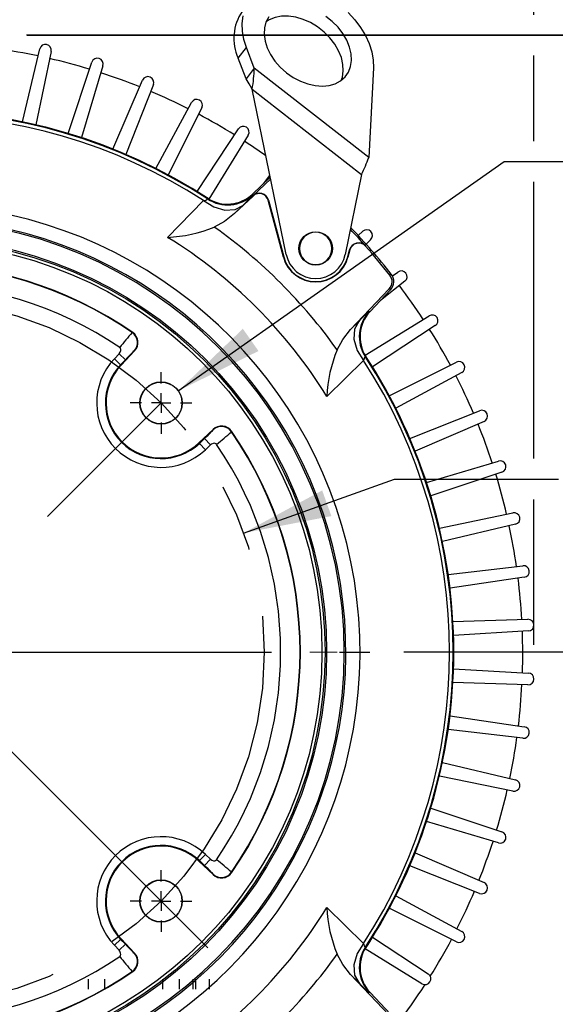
# Model space of a CAD drawing. Header units: inches. Extents: x 0 to 77, y 0 to 59.5.
# Tile 11 of 16: x 61.8 to 67.3, y 17.2 to 27.4. Entities that reach past the tile are written whole.
import ezdxf

# ---------------------------------------------------------------- set-up
doc = ezdxf.new("R2010")
doc.units = ezdxf.units.IN
doc.header["$LTSCALE"] = 7
doc.header["$MEASUREMENT"] = 0
doc.linetypes.add('CENTERX2', pattern=[0.8, 0.5, -0.1, 0.1, -0.1])
doc.linetypes.add('HIDDEN', pattern=[0.075, 0.05, -0.025])
doc.layers.add('CENTER', color=40, linetype='CENTERX2')
doc.layers.add('HIDDEN', color=102, linetype='HIDDEN')
doc.layers.add('DIMENSIONS', color=140, linetype='Continuous', lineweight=25)
doc.styles.add('SLDTEXTSTYLE0', font='TXT', dxfattribs={"width": 0.7})
doc.dimstyles.new('SLDDIMSTYLE0', dxfattribs={"dimtxt": 0.518519, "dimasz": 0.91, "dimexe": 0, "dimexo": 0.0625, "dimgap": 0.12963, "dimtad": 0, "dimtih": 1, "dimtoh": 1, "dimrnd": 1e-09, "dimzin": 12, "dimdsep": 46, "dimtxsty": 'SLDTEXTSTYLE0', "dimsah": 1, "dimcen": 0, "dimadec": 0, "dimazin": 3, "dimtfac": 1, "dimtofl": 0, "dimtmove": 0, "dimatfit": 3, "dimfxl": 0, "dimfrac": 2, "dimtolj": 1, "dimtzin": 12, "dimarcsym": 0})
doc.dimstyles.new('SLDDIMSTYLE1', dxfattribs={"dimtxt": 0.518519, "dimasz": 0.91, "dimexe": 0, "dimexo": 0.0625, "dimgap": 0.12963, "dimtad": 0, "dimtih": 1, "dimtoh": 1, "dimrnd": 1e-09, "dimdsep": 46, "dimtxsty": 'SLDTEXTSTYLE0', "dimsah": 1, "dimcen": 0.09, "dimadec": 0, "dimazin": 2, "dimtfac": 1, "dimtmove": 0, "dimatfit": 0, "dimfxl": 0, "dimfrac": 2, "dimtolj": 1, "dimtzin": 12, "dimarcsym": 0})
doc.dimstyles.new('SLDDIMSTYLE2', dxfattribs={"dimtxt": 0.518519, "dimasz": 0.91, "dimexe": 0, "dimexo": 0.0625, "dimgap": 0.12963, "dimtad": 0, "dimtih": 1, "dimtoh": 1, "dimrnd": 1e-09, "dimzin": 12, "dimdsep": 46, "dimtxsty": 'SLDTEXTSTYLE0', "dimsah": 1, "dimcen": 0.09, "dimadec": 0, "dimazin": 3, "dimtfac": 1, "dimtofl": 0, "dimtmove": 0, "dimatfit": 3, "dimfxl": 0, "dimfrac": 2, "dimtolj": 1, "dimtzin": 12, "dimarcsym": 0})
doc.dimstyles.new('SLDDIMSTYLE3', dxfattribs={"dimtxt": 0.518519, "dimasz": 0.91, "dimexe": 0, "dimexo": 0.0625, "dimgap": 0.12963, "dimtad": 0, "dimtih": 1, "dimtoh": 1, "dimdec": 4, "dimlfac": 7, "dimzin": 12, "dimdsep": 46, "dimtxsty": 'SLDTEXTSTYLE0', "dimsah": 1, "dimcen": 0.09, "dimadec": 0, "dimazin": 3, "dimtfac": 1, "dimtdec": 0, "dimtofl": 0, "dimtmove": 0, "dimatfit": 3, "dimfxl": 0, "dimfrac": 2, "dimtolj": 1, "dimtzin": 12, "dimarcsym": 0})
doc.dimstyles.new('SLDDIMSTYLE4', dxfattribs={"dimtxt": 0.518519, "dimasz": 0.91, "dimexe": 0, "dimexo": 0.0625, "dimgap": 0.12963, "dimtad": 0, "dimtih": 1, "dimtoh": 1, "dimrnd": 1e-09, "dimzin": 4, "dimdsep": 46, "dimtxsty": 'SLDTEXTSTYLE0', "dimsah": 1, "dimcen": 0.09, "dimadec": 0, "dimazin": 1, "dimtfac": 1, "dimtofl": 0, "dimtmove": 0, "dimatfit": 3, "dimfxl": 0, "dimfrac": 2, "dimtolj": 1, "dimtzin": 12, "dimarcsym": 0})
doc.dimstyles.new('SLDDIMSTYLE6', dxfattribs={"dimtxt": 0.518519, "dimasz": 0.91, "dimexe": 0, "dimexo": 0.0625, "dimgap": 0.12963, "dimtad": 0, "dimtih": 1, "dimtoh": 1, "dimrnd": 1e-09, "dimzin": 12, "dimdsep": 46, "dimtxsty": 'SLDTEXTSTYLE0', "dimsah": 1, "dimcen": 0, "dimadec": 0, "dimazin": 3, "dimtfac": 1, "dimtofl": 0, "dimtmove": 0, "dimatfit": 3, "dimfxl": 0, "dimfrac": 2, "dimtolj": 1, "dimtzin": 12, "dimarcsym": 0})
doc.dimstyles.new('SLDDIMSTYLE7', dxfattribs={"dimtxt": 0.518519, "dimasz": 0.91, "dimexe": 0, "dimexo": 0.0625, "dimgap": 0.12963, "dimtad": 0, "dimtih": 1, "dimtoh": 1, "dimrnd": 1e-09, "dimzin": 12, "dimdsep": 46, "dimtxsty": 'SLDTEXTSTYLE0', "dimsah": 1, "dimcen": 0, "dimadec": 0, "dimazin": 3, "dimtfac": 1, "dimtofl": 0, "dimtmove": 0, "dimatfit": 3, "dimfxl": 0, "dimfrac": 2, "dimtolj": 1, "dimtzin": 12, "dimarcsym": 0})

# ---------------------------------------------------------------- blocks, each defined once
blk = doc.blocks.new('_D')
at = {"layer": 'DIMENSIONS'}
for p, q in [((68.165, 23.379), (67.991, 23.379)), ((67.991, 23.379), (67.991, 22.555)), ((70.138, 23.379), (70.312, 23.379)), ((70.312, 23.379), (70.312, 22.555)), ((64.14, 22.07), (65.692, 22.626)), ((65.692, 22.626), (67.379, 22.626)), ((67.991, 22.555), (68.165, 22.555)), ((70.312, 22.555), (70.138, 22.555))]:
    blk.add_line(p, q, dxfattribs=at)
blk.add_solid([(64.14, 22.07), (65.044, 22.245), (64.949, 22.509)], dxfattribs=at)
at = {"layer": 'DIMENSIONS', "char_height": 0.5185, "attachment_point": 1, "style": 'SLDTEXTSTYLE0'}
for s, insert in [('%%c', (67.989, 24.164)), ('7.25', (68.773, 24.164)), ('184.2', (68.165, 23.223)), ('B.C.', (68.435, 22.283))]:
    blk.add_mtext(s, dxfattribs=dict(at, insert=insert))
blk = doc.blocks.new('_D_1')
at = {"layer": 'DIMENSIONS'}
for p, q in [((69.022, 29.441), (68.848, 29.441)), ((68.848, 29.441), (68.848, 28.616)), ((70.563, 29.441), (70.737, 29.441)), ((70.737, 29.441), (70.737, 28.616)), ((71.497, 29.442), (72.175, 29.442)), ((72.175, 29.442), (72.175, 27.704)), ((68.848, 28.616), (69.022, 28.616)), ((70.737, 28.616), (70.563, 28.616)), ((64.995, 27.704), (73.05, 27.704)), ((61.914, 27.196), (73.05, 27.196)), ((72.175, 27.196), (72.175, 25.446))]:
    blk.add_line(p, q, dxfattribs=at)
for points in [[(72.175, 27.704), (72.315, 28.614), (72.035, 28.614)], [(72.175, 27.196), (72.035, 26.286), (72.315, 26.286)]]:
    blk.add_solid(points, dxfattribs=at)
at = {"layer": 'DIMENSIONS', "char_height": 0.5185, "attachment_point": 1, "style": 'SLDTEXTSTYLE0'}
for s, insert in [('0.51', (69.022, 30.225)), ('12.9', (69.022, 29.284))]:
    blk.add_mtext(s, dxfattribs=dict(at, insert=insert))
blk = doc.blocks.new('_D_2')
at = {"layer": 'DIMENSIONS'}
for p, q in [((61.906, 27.197), (73.05, 27.197)), ((72.175, 27.197), (72.175, 21.849)), ((71.189, 20.906), (71.015, 20.906)), ((71.015, 20.906), (71.015, 20.082)), ((73.162, 20.906), (73.336, 20.906)), ((73.336, 20.906), (73.336, 20.082)), ((71.015, 20.082), (71.189, 20.082)), ((73.336, 20.082), (73.162, 20.082)), ((72.175, 14.618), (72.175, 19.966)), ((66.767, 14.618), (73.05, 14.618))]:
    blk.add_line(p, q, dxfattribs=at)
for points in [[(72.175, 27.197), (72.035, 26.287), (72.315, 26.287)], [(72.175, 14.618), (72.315, 15.528), (72.035, 15.528)]]:
    blk.add_solid(points, dxfattribs=at)
at = {"layer": 'DIMENSIONS', "char_height": 0.5185, "attachment_point": 1, "style": 'SLDTEXTSTYLE0'}
for s, insert in [('12.58', (71.189, 21.691)), ('319.5', (71.189, 20.75))]:
    blk.add_mtext(s, dxfattribs=dict(at, insert=insert))
blk = doc.blocks.new('_D_3')
at = {"layer": 'DIMENSIONS'}
for p, q in [((60.728, 25.906), (60.728, 28.813)), ((57.434, 24.139), (55.094, 26.48))]:
    blk.add_line(p, q, dxfattribs=at)
for start, end in [(90, 107.2126), (117.9985, 135)]:
    blk.add_arc((60.728, 20.846), 7.093, start, end, dxfattribs=at)
for points in [[(60.728, 27.938), (59.811, 28.02), (59.829, 27.74)], [(55.713, 25.861), (56.489, 26.357), (56.304, 26.567)]]:
    blk.add_solid(points, dxfattribs=at)
at = {"layer": 'DIMENSIONS', "insert": (57.399, 27.654), "char_height": 0.5185, "attachment_point": 1, "style": 'SLDTEXTSTYLE0'}
blk.add_mtext('45°', dxfattribs=at)
blk = doc.blocks.new('_D_7')
at = {"layer": 'DIMENSIONS'}
for p, q in [((47.831, 29.073), (47.656, 29.073)), ((47.656, 29.073), (47.656, 28.248)), ((49.803, 29.073), (49.977, 29.073)), ((49.977, 29.073), (49.977, 28.248)), ((52.501, 29.073), (50.195, 29.073)), ((56.786, 24.788), (52.501, 29.073)), ((47.656, 28.248), (47.831, 28.248)), ((49.977, 28.248), (49.803, 28.248))]:
    blk.add_line(p, q, dxfattribs=at)
blk.add_solid([(56.786, 24.788), (56.242, 25.53), (56.044, 25.332)], dxfattribs=at)
at = {"layer": 'DIMENSIONS', "char_height": 0.5185, "attachment_point": 1, "style": 'SLDTEXTSTYLE0'}
for s, insert in [('%%c', (47.439, 29.858)), ('11.15', (48.222, 29.858)), ('283.2', (47.831, 28.917))]:
    blk.add_mtext(s, dxfattribs=dict(at, insert=insert))
blk = doc.blocks.new('_D_8')
at = {"layer": 'DIMENSIONS'}
for p, q in [((60.728, 25.906), (60.728, 32.423)), ((67.128, 27.914), (67.128, 32.423)), ((60.728, 31.548), (62.239, 31.548)), ((62.942, 31.547), (62.767, 31.547)), ((62.767, 31.547), (62.767, 30.723)), ((64.914, 31.547), (65.088, 31.547)), ((65.088, 31.547), (65.088, 30.723)), ((67.128, 31.548), (65.617, 31.548)), ((62.767, 30.723), (62.942, 30.723)), ((65.088, 30.723), (64.914, 30.723)), ((67.128, 27.406), (67.128, 27.494)), ((67.128, 26.105), (67.128, 26.986)), ((67.128, 22.836), (67.128, 25.685)), ((67.128, 20.919), (67.128, 22.416))]:
    blk.add_line(p, q, dxfattribs=at)
for points in [[(60.728, 31.548), (61.638, 31.408), (61.638, 31.688)], [(67.128, 31.548), (66.218, 31.688), (66.218, 31.408)]]:
    blk.add_solid(points, dxfattribs=at)
at = {"layer": 'DIMENSIONS', "char_height": 0.5185, "attachment_point": 1, "style": 'SLDTEXTSTYLE0'}
for s, insert in [('6.40', (63.157, 32.332)), ('162.5', (62.942, 31.391))]:
    blk.add_mtext(s, dxfattribs=dict(at, insert=insert))
blk = doc.blocks.new('_D_9')
at = {"layer": 'DIMENSIONS'}
for p, q in [((63.469, 23.534), (66.823, 25.895)), ((66.823, 25.895), (67.683, 25.895))]:
    blk.add_line(p, q, dxfattribs=at)
blk.add_solid([(63.469, 23.534), (64.294, 23.944), (64.133, 24.173)], dxfattribs=at)
at = {"layer": 'DIMENSIONS', "char_height": 0.5185, "attachment_point": 1, "style": 'SLDTEXTSTYLE0'}
for s, insert in [('4X', (69.235, 26.977)), ('%%c', (68.12, 26.15)), ('1/2-13', (68.904, 26.153)), ('x 0.81', (68.593, 25.326))]:
    blk.add_mtext(s, dxfattribs=dict(at, insert=insert))
blk = doc.blocks.new('_D_14')
at = {"layer": 'DIMENSIONS'}
for p, q in [((65.789, 20.846), (69.82, 20.846)), ((68.945, 20.846), (68.945, 18.673)), ((67.959, 17.731), (67.785, 17.731)), ((67.785, 17.731), (67.785, 16.906)), ((69.932, 17.731), (70.106, 17.731)), ((70.106, 17.731), (70.106, 16.906)), ((67.785, 16.906), (67.959, 16.906)), ((70.106, 16.906), (69.932, 16.906)), ((68.945, 14.618), (68.945, 16.79)), ((66.767, 14.618), (69.82, 14.618))]:
    blk.add_line(p, q, dxfattribs=at)
for points in [[(68.945, 20.846), (68.805, 19.936), (69.085, 19.936)], [(68.945, 14.618), (69.085, 15.528), (68.805, 15.528)]]:
    blk.add_solid(points, dxfattribs=at)
at = {"layer": 'DIMENSIONS', "char_height": 0.5185, "attachment_point": 1, "style": 'SLDTEXTSTYLE0'}
for s, insert in [('6.23', (68.175, 18.515)), ('158.2', (67.959, 17.574))]:
    blk.add_mtext(s, dxfattribs=dict(at, insert=insert))
blk = doc.blocks.new('_D_16')
at = {"layer": 'DIMENSIONS'}
for p, q in [((55.04, 31.758), (55.04, 34.465)), ((67.128, 27.914), (67.128, 34.465)), ((55.04, 33.59), (59.395, 33.59)), ((60.097, 33.589), (59.923, 33.589)), ((59.923, 33.589), (59.923, 32.765)), ((62.07, 33.589), (62.244, 33.589)), ((62.244, 33.589), (62.244, 32.765)), ((67.128, 33.59), (62.772, 33.59)), ((59.923, 32.765), (60.097, 32.765)), ((62.244, 32.765), (62.07, 32.765)), ((55.04, 29.82), (55.04, 31.338)), ((55.04, 26.744), (55.04, 29.4)), ((67.128, 27.406), (67.128, 27.494)), ((67.128, 26.105), (67.128, 26.986)), ((55.04, 24.126), (55.04, 26.324)), ((67.128, 22.836), (67.128, 25.685)), ((67.128, 20.919), (67.128, 22.416))]:
    blk.add_line(p, q, dxfattribs=at)
for points in [[(55.04, 33.59), (55.95, 33.45), (55.95, 33.73)], [(67.128, 33.59), (66.218, 33.73), (66.218, 33.45)]]:
    blk.add_solid(points, dxfattribs=at)
at = {"layer": 'DIMENSIONS', "char_height": 0.5185, "attachment_point": 1, "style": 'SLDTEXTSTYLE0'}
for s, insert in [('12.09', (60.097, 34.374)), ('307.0', (60.097, 33.433))]:
    blk.add_mtext(s, dxfattribs=dict(at, insert=insert))
blk = doc.blocks.new('SW_CENTERMARKSYMBOL_0')
at = {"layer": 'CENTER', "color": 0}
for p, q in [((0, 0.2), (0, 4.711)), ((-0.2, 0), (-4.711, 0)), ((0, 0), (-0.1, 0)), ((0, 0), (0, 0.1)), ((0, 0), (0, -0.1)), ((0, 0), (0.1, 0)), ((0.2, 0), (4.711, 0)), ((0, -0.2), (0, -4.711))]:
    blk.add_line(p, q, dxfattribs=at)
blk = doc.blocks.new('SW_CENTERMARKSYMBOL_2')
at = {"layer": 'CENTER', "color": 0}
for p, q in [((0, 0.2), (0, 0.318)), ((-0.2, 0), (-0.318, 0)), ((0, 0), (-0.1, 0)), ((0, 0), (0, 0.1)), ((0, 0), (0, -0.1)), ((0, 0), (0.1, 0)), ((0.2, 0), (0.318, 0)), ((0, -0.2), (0, -0.318))]:
    blk.add_line(p, q, dxfattribs=at)
blk = doc.blocks.new('SW_CENTERMARKSYMBOL_3')
at = {"layer": 'CENTER', "color": 0}
for p, q in [((0, 0.2), (0, 0.318)), ((-0.2, 0), (-0.318, 0)), ((0, 0), (-0.1, 0)), ((0, 0), (0, 0.1)), ((0, 0), (0, -0.1)), ((0, 0), (0.1, 0)), ((0.2, 0), (0.318, 0)), ((0, -0.2), (0, -0.318))]:
    blk.add_line(p, q, dxfattribs=at)

msp = doc.modelspace()

# ---------------------------------------------------------------- linework, layer by layer
for p, q in [((64.084831, 26.958867), (64.169418, 27.067132)), ((64.250626, 26.855048), (64.169418, 27.067132)), ((61.86459, 26.303347), (62.043141, 27.054654)), ((62.160283, 27.028684), (62.004589, 26.27231)), ((62.335931, 26.183527), (62.579283, 26.916414)), ((62.693716, 26.880333), (62.472692, 26.140406)), ((64.166039, 26.746783), (64.084831, 26.958867)), ((65.4757, 26.858334), (65.428605, 25.93471)), ((64.250626, 26.855048), (64.166039, 26.746783)), ((65.428605, 25.93471), (64.250626, 26.855048)), ((62.795035, 26.023083), (63.101337, 26.731971)), ((63.21219, 26.686055), (62.927518, 25.968207)), ((64.229372, 26.64077), (65.354965, 25.76136)), ((64.578671, 24.937664), (64.229372, 26.64077)), ((63.238409, 25.823236), (63.605329, 26.502731)), ((63.711758, 26.447327), (63.365605, 25.757022)), ((63.662678, 25.585507), (64.087423, 26.230437)), ((64.188619, 26.165968), (63.783619, 25.508459)), ((64.344711, 25.665499), (64.411971, 25.750457)), ((65.354965, 25.76136), (65.186029, 24.937664)), ((64.232286, 25.558812), (64.415599, 25.732769)), ((64.235682, 25.54171), (64.419088, 25.715756)), ((64.232286, 25.558812), (64.232988, 25.551098)), ((64.237935, 25.539336), (64.235682, 25.54171)), ((63.359159, 25.114015), (63.72962, 25.491745)), ((63.77013, 25.509046), (63.769681, 25.516594)), ((64.237935, 25.539336), (64.047999, 25.359094)), ((64.131555, 25.442551), (64.047999, 25.359094)), ((64.393437, 25.49548), (64.396599, 25.496327)), ((64.550072, 24.910914), (64.393437, 25.49548)), ((64.396599, 25.496327), (64.553233, 24.911761)), ((65.317888, 25.134175), (65.366631, 25.177499)), ((65.447692, 25.089036), (65.400286, 25.044255)), ((65.211467, 24.911761), (65.231204, 24.985422)), ((65.234366, 24.984574), (65.214629, 24.910914)), ((65.231204, 24.985422), (65.234366, 24.984574)), ((65.397644, 25.025119), (65.395205, 25.022936)), ((64.553233, 24.911761), (64.550072, 24.910914)), ((65.211467, 24.911761), (65.214629, 24.910914)), ((65.659941, 24.73596), (65.645796, 24.724802)), ((65.672509, 24.716581), (65.726521, 24.75674)), ((65.799564, 24.661549), (65.547902, 24.462308)), ((65.241496, 24.165597), (65.639402, 24.584902)), ((65.652471, 24.572501), (65.441214, 24.349883)), ((65.652471, 24.572501), (65.639402, 24.584902)), ((65.433501, 24.350585), (65.441214, 24.349883)), ((65.241496, 24.165597), (65.324954, 24.249153)), ((65.390862, 23.901216), (66.048371, 24.306216)), ((63.000191, 24.13399), (62.994528, 24.13349)), ((66.112839, 24.205021), (65.46791, 23.780275)), ((62.880733, 23.798628), (63.019798, 23.945172)), ((63.019798, 23.945172), (63.014248, 23.944594)), ((62.810872, 23.864923), (62.859558, 23.916228)), ((62.810872, 23.864923), (62.875789, 23.803319)), ((62.85953, 23.916255), (62.859556, 23.91623)), ((62.859558, 23.916228), (62.924475, 23.854624)), ((62.924475, 23.854624), (62.875789, 23.803319)), ((65.374148, 23.847217), (64.996418, 23.476756)), ((65.398997, 23.887278), (65.391448, 23.887727)), ((65.639425, 23.483202), (66.32973, 23.829355)), ((62.880733, 23.798628), (62.875789, 23.803319)), ((66.385133, 23.722926), (65.705639, 23.356007)), ((65.85061, 23.045116), (66.568457, 23.329787)), ((66.614374, 23.218934), (65.905486, 22.912633)), ((63.827574, 23.137395), (63.68103, 22.99833)), ((63.826997, 23.131845), (63.827574, 23.137395)), ((64.015893, 23.112125), (64.016393, 23.117788)), ((63.685722, 22.993386), (63.737026, 23.042072)), ((63.737026, 23.042072), (63.79863, 22.977155)), ((63.68103, 22.99833), (63.685722, 22.993386)), ((63.747326, 22.928469), (63.685722, 22.993386)), ((63.79863, 22.977155), (63.747326, 22.928469)), ((63.798633, 22.977153), (63.798657, 22.977127)), ((66.022809, 22.59029), (66.762736, 22.811314)), ((66.798816, 22.696881), (66.06593, 22.453528)), ((66.154712, 22.122187), (66.911087, 22.27788)), ((66.937057, 22.160738), (66.18575, 21.982187)), ((66.245316, 21.644368), (67.012382, 21.733548)), ((67.028043, 21.614588), (66.264033, 21.502197)), ((66.29393, 21.160472), (67.06585, 21.182458)), ((67.071084, 21.062586), (66.300185, 21.01721)), ((66.300185, 20.67418), (67.071084, 20.628805)), ((67.06585, 20.508933), (66.29393, 20.530918)), ((66.264033, 20.189193), (67.028043, 20.076802)), ((67.012382, 19.957843), (66.245316, 20.047022)), ((66.18575, 19.709203), (66.937057, 19.530652)), ((66.911087, 19.41351), (66.154712, 19.569204)), ((66.06593, 19.237862), (66.798816, 18.994509)), ((66.762736, 18.880076), (66.022809, 19.1011)), ((63.747326, 18.762921), (63.685722, 18.698004)), ((63.747326, 18.762921), (63.79863, 18.714235)), ((65.905486, 18.778757), (66.614374, 18.472456)), ((63.68103, 18.69306), (63.685722, 18.698004)), ((63.68103, 18.69306), (63.827574, 18.553995)), ((63.737026, 18.649318), (63.685722, 18.698004)), ((63.79863, 18.714235), (63.737026, 18.649318)), ((63.798657, 18.714263), (63.798633, 18.714237)), ((63.827574, 18.553995), (63.826997, 18.559545)), ((64.016393, 18.573602), (64.015893, 18.579265)), ((66.568457, 18.361603), (65.85061, 18.646275)), ((65.705639, 18.335384), (66.385133, 17.968464)), ((64.996418, 18.214634), (65.374148, 17.844173)), ((66.32973, 17.862035), (65.639425, 18.208188)), ((62.810872, 17.826467), (62.875789, 17.888071)), ((62.880733, 17.892762), (62.875789, 17.888071)), ((62.875789, 17.888071), (62.924475, 17.836766)), ((63.019798, 17.746218), (62.880733, 17.892762)), ((65.467785, 17.910914), (66.040386, 17.532526)), ((62.859558, 17.775162), (62.810872, 17.826467)), ((62.859556, 17.77516), (62.85953, 17.775135)), ((62.924475, 17.836766), (62.859558, 17.775162)), ((63.014248, 17.746796), (63.019798, 17.746218)), ((65.975919, 17.431333), (65.390991, 17.790371)), ((65.391448, 17.803663), (65.398997, 17.804112)), ((62.994528, 17.5579), (63.000191, 17.5574)), ((65.324954, 17.442237), (65.241496, 17.525793)), ((65.241496, 17.525793), (65.639402, 17.106488)), ((65.441214, 17.341507), (65.433501, 17.340805)), ((65.441214, 17.341507), (65.652471, 17.118889))]:
    msp.add_line(p, q)
at = {"color": 179, "linetype": 'Continuous', "lineweight": 18}
msp.add_line((65.102757, 20.845695), (64.821574, 20.845695), dxfattribs=at)
at = {"flags": 128}
for points in [[(64.169418, 27.067132), (64.142876, 27.151947), (64.12856, 27.235538), (64.126737, 27.316351), (64.13744, 27.392886)], [(64.399211, 27.383114), (64.370744, 27.329828), (64.354659, 27.269527), (64.351419, 27.203947), (64.361117, 27.134974), (64.383473, 27.064592), (64.417845, 26.994827), (64.463244, 26.927685), (64.518364, 26.865097), (64.581619, 26.808865), (64.65119, 26.760606), (64.725074, 26.721709), (64.801147, 26.693292)], [(65.14535, 26.729915), (65.156591, 26.763309), (65.166289, 26.826477), (65.163048, 26.893997), (65.146963, 26.963926), (65.118497, 27.034253), (65.078467, 27.102954), (65.028026, 27.168053), (64.968624, 27.227678), (64.901971, 27.280112), (64.829984, 27.323848), (64.754735, 27.357627), (64.678387, 27.380478), (64.603137, 27.391743), (64.53115, 27.391098), (64.464497, 27.378561), (64.405096, 27.354494), (64.372357, 27.333844)], [(64.801147, 26.693292), (64.87722, 26.676172), (64.951104, 26.670843), (65.020675, 26.677458), (65.08393, 26.695826), (65.13905, 26.725419), (65.184449, 26.765385), (65.218821, 26.814575), (65.241177, 26.871575), (65.250875, 26.934743), (65.247635, 27.002263), (65.23155, 27.072192), (65.203083, 27.142519), (65.163053, 27.21122), (65.112612, 27.276319), (65.05321, 27.335943), (64.986558, 27.388378)], [(65.215042, 27.42756), (65.283733, 27.35358), (65.34346, 27.27463), (65.393115, 27.192176), (65.431775, 27.107751), (65.458721, 27.022922), (65.473454, 26.939265), (65.4757, 26.858334)], [(64.229372, 26.64077), (64.199202, 26.694597), (64.166039, 26.746783)], [(63.72962, 25.491745), (63.833009, 25.426882), (63.947659, 25.393183), (64.052966, 25.399961), (64.131556, 25.442551)], [(64.047999, 25.359094), (63.945713, 25.277601), (63.83923, 25.219753)], [(65.324953, 24.249153), (65.282364, 24.170564), (65.275586, 24.065256), (65.309285, 23.950607), (65.374148, 23.847217)], [(65.102156, 23.956828), (65.160003, 24.06331), (65.241496, 24.165597)], [(62.85953, 23.916255), (62.871316, 23.932823), (62.87679, 23.949263), (62.876865, 23.961534), (62.873828, 23.970796), (62.867681, 23.978434), (62.865676, 23.979954)], [(63.014248, 23.944594), (63.00602, 23.937695), (62.997314, 23.92918)], [(63.811583, 23.114911), (63.820098, 23.123617), (63.826997, 23.131845)], [(63.862356, 22.983273), (63.857198, 22.988818), (63.849591, 22.993017), (63.840782, 22.99482), (63.826793, 22.993367), (63.808778, 22.985163), (63.798657, 22.977127)], [(63.798657, 18.714263), (63.815226, 18.702477), (63.831666, 18.697003), (63.843936, 18.696928), (63.853199, 18.699965), (63.860837, 18.706111), (63.862356, 18.708117)], [(63.826997, 18.559545), (63.820098, 18.567773), (63.811583, 18.576479)], [(65.374148, 17.844173), (65.309285, 17.740783), (65.275586, 17.626134), (65.282364, 17.520827), (65.324953, 17.442237)], [(62.865676, 17.711436), (62.871221, 17.716595), (62.87542, 17.724202), (62.877222, 17.733011), (62.875769, 17.747), (62.867566, 17.765015), (62.85953, 17.775135)], [(62.997314, 17.76221), (63.00602, 17.753695), (63.014248, 17.746796)], [(65.241496, 17.525793), (65.160003, 17.62808), (65.102156, 17.734562)]]:
    msp.add_lwpolyline(points, dxfattribs=at)
for centre, radius in [((64.88235, 24.999947), 0.172), ((60.728098, 20.845695), 4.266), ((60.728098, 20.845695), 4.25), ((60.728098, 20.845695), 4.219), ((63.29136, 23.408957), 0.217758), ((63.29136, 23.408957), 0.215386), ((63.29136, 18.282433), 0.217758), ((63.29136, 18.282433), 0.215386)]:
    msp.add_circle(centre, radius)
for centre, radius, start, end in [((64.532436, 27.162981), 0.491948, 145.8006205, 204.5136874), ((62.101515, 27.040781), 0.06, 348.3685639, 166.6314361), ((60.728098, 20.83188), 6.284284, 78.0847447, 81.9589378), ((60.728098, 20.83188), 6.284284, 73.0953177, 76.9697901), ((62.636226, 26.897506), 0.06, 343.3685639, 161.6314361), ((60.728098, 20.83188), 6.284284, 68.1055886, 71.9804491), ((63.156415, 26.708173), 0.06, 338.3685639, 156.6314361), ((62.78708, 26.892018), 1.464012, 350.1182079, 358.5530021), ((60.728098, 20.83188), 6.284284, 63.1154792, 66.9908335), ((63.658124, 26.474222), 0.06, 333.3685639, 151.6314361), ((60.728098, 20.845695), 5.574727, 56.7348335, 123.0986359), ((60.728098, 20.845695), 5.567836, 56.8824851, 123.1175147), ((60.728098, 20.845695), 5.531267, 57.1360249, 122.8639749), ((60.728098, 20.83188), 6.284284, 58.1249142, 62.0008645), ((64.137532, 26.197435), 0.06, 328.3685639, 146.6314361), ((60.728098, 20.83188), 6.284284, 54.5779551, 57.0104656), ((63.272314, 26.7484), 2.304709, 334.642125, 339.3256814), ((63.97423, 25.83086), 0.374971, 236.9407527, 313.4879913), ((63.974911, 25.823382), 0.375157, 236.9168515, 313.465557), ((63.53096, 26.10545), 0.894511, 312.1770242, 321.7038429), ((64.30264, 25.471151), 0.097273, 15, 133.5), ((64.30264, 25.471151), 0.094, 15, 133.5), ((63.712799, 25.587207), 0.096933, 279.9931799, 306.2594502), ((60.728098, 20.845695), 4.610794, 218.4979885, 84.5144953), ((60.728098, 20.845695), 4.464519, 218.7936992, 84.2192001), ((60.728098, 20.845695), 4.447922, 0, 90), ((63.288947, 26.575468), 1.463138, 272.7505037, 292.0921813), ((60.728098, 20.845695), 5.367637, 35.4230695, 54.5769305), ((64.88235, 24.999947), 0.166679, 0, 180), ((60.728098, 20.845695), 6.266757, 41.8297681, 43.9609989), ((60.728098, 20.845695), 6.2815, 38.2665699, 44.0531915), ((65.406491, 25.132653), 0.06, 313.3685639, 131.6314361), ((60.728098, 20.845695), 5.014084, 31.6503476, 58.3496525), ((65.325163, 24.960245), 0.097273, 41.8297681, 165), ((65.325163, 24.960245), 0.094, 41.8297681, 165), ((64.88235, 24.999947), 0.31, 191.590368, 348.409632), ((64.88235, 24.999947), 0.166679, 180, 0), ((60.728098, 20.845695), 6.263484, 38.2665699, 41.8297681), ((60.728098, 20.845695), 3.99691, 55.3569309, 124.6430691), ((60.728098, 20.845695), 3.993282, 55.4196929, 124.5803071), ((64.88235, 24.999947), 0.344, 195, 345), ((64.88235, 24.999947), 0.340727, 195, 345), ((65.561799, 24.658545), 0.125, 316.5, 38.2665699), ((65.762321, 24.708591), 0.06, 308.3685639, 126.6314361), ((60.728098, 20.845695), 3.793782, 55.7058319, 124.2941498), ((65.561799, 24.658545), 0.106984, 316.5, 38.2665699), ((60.728098, 20.83188), 6.284284, 33.162893, 37.0431706), ((65.987853, 23.648557), 0.894511, 128.296157, 137.8229758), ((65.705785, 24.092508), 0.375157, 136.5344453, 213.0831514), ((65.713263, 24.091827), 0.374971, 136.5120087, 213.0592473), ((66.079838, 24.25513), 0.06, 303.3685639, 121.6314361), ((65.862797, 21.595541), 3.829903, 138.4964227, 141.4954138), ((62.923448, 24.030592), 0.125062, 316.5558706, 55.3638224), ((62.929183, 24.031189), 0.12494, 316.4907617, 55.3661693), ((60.728098, 20.83188), 6.284284, 28.1682442, 32.0496107), ((64.725409, 22.168042), 2.467371, 134.4574063, 136.8779888), ((66.459557, 23.406173), 1.464841, 157.9191658, 177.2381485), ((63.29136, 23.408957), 0.6624, 136.5, 313.5), ((65.469606, 23.830398), 0.096929, 143.7399852, 170.0073949), ((60.728098, 20.845695), 5.531267, 327.1360249, 32.8639749), ((60.728098, 20.845695), 5.574727, 0, 33.265148), ((60.728098, 20.845695), 5.567836, 326.8824851, 33.1175147), ((66.356625, 23.775721), 0.06, 298.3685639, 116.6314361), ((63.29136, 23.408957), 0.572905, 136.5, 313.5), ((63.29136, 23.408957), 0.56609, 136.5, 313.5), ((60.728098, 20.83188), 6.284284, 23.1727382, 27.0552499), ((66.590575, 23.274013), 0.06, 293.3685639, 111.6314361), ((62.050444, 24.843006), 2.467371, 313.1220113, 315.5425953), ((63.912995, 23.041045), 0.125062, 34.6361777, 133.4441294), ((63.913592, 23.046781), 0.12494, 34.6338307, 133.5092383), ((61.475752, 25.98297), 3.833283, 308.506253, 311.5025996), ((60.728098, 20.845695), 3.993282, 325.4196929, 34.5803071), ((60.728098, 20.845695), 3.99691, 325.3569309, 34.6430691), ((60.728098, 20.83188), 6.284284, 18.1763407, 22.0600455), ((60.728098, 20.845695), 3.793782, 325.7058326, 34.2941498), ((66.779909, 22.753824), 0.06, 288.3685639, 106.6314361), ((60.728098, 20.83188), 6.284284, 13.1790245, 17.0639608), ((66.923184, 22.219113), 0.06, 283.3685639, 101.6314361), ((60.728098, 20.83188), 6.284284, 8.180769, 12.0669662), ((67.019311, 21.673949), 0.06, 278.3685639, 96.6314361), ((60.728098, 20.83188), 6.284284, 3.1815609, 7.0690386), ((67.067558, 21.122482), 0.06, 273.3685639, 91.6314361), ((60.728098, 20.83188), 6.284284, 358.1813943, 2.0701624), ((60.728098, 20.845695), 4.447922, 270, 0), ((60.728098, 20.845695), 5.574727, 326.6115818, 0.000002), ((67.067558, 20.568908), 0.06, 268.3685639, 86.6314361), ((60.728098, 20.83188), 6.284284, 353.1802703, 357.0703291), ((67.019311, 20.017441), 0.06, 263.3685639, 81.6314361), ((60.728098, 20.83188), 6.284284, 348.1781977, 352.0695372), ((66.923184, 19.472277), 0.06, 258.3685639, 76.6314361), ((60.728098, 20.83188), 6.284284, 343.175192, 347.0677929), ((66.779909, 18.937566), 0.06, 253.3685639, 71.6314361), ((63.29136, 18.282433), 0.6624, 46.5, 223.5), ((63.29136, 18.282433), 0.572905, 46.5, 223.5), ((60.728098, 20.83188), 6.284284, 338.1712763, 342.0651094), ((63.29136, 18.282433), 0.56609, 46.5, 223.5), ((62.050445, 16.848384), 2.467371, 44.4574063, 46.8779888), ((61.47796, 15.711016), 3.829876, 48.4963996, 51.4954112), ((63.912995, 18.650345), 0.125062, 226.5558706, 325.3638224), ((63.913592, 18.644609), 0.12494, 226.4907617, 325.3661693), ((66.590575, 18.417377), 0.06, 248.3685639, 66.6314361), ((60.728098, 20.83188), 6.284284, 333.1664802, 337.0615072), ((60.728098, 20.845695), 5.014084, 301.6503476, 328.3496525), ((66.45787, 18.284845), 1.463138, 182.7505037, 202.0921813), ((66.356625, 17.915669), 0.06, 243.3685639, 61.6314361), ((65.46961, 17.860994), 0.096933, 189.9931799, 216.2594503), ((60.728098, 20.83188), 6.284284, 328.0695752, 332.0570137), ((64.725409, 19.523348), 2.467371, 223.1220112, 225.5425953), ((62.923448, 17.660798), 0.125062, 304.6361777, 43.4441294), ((62.929183, 17.660201), 0.12494, 304.6338307, 43.5092384), ((65.705785, 17.598882), 0.375157, 146.9168515, 223.465557), ((65.713263, 17.599563), 0.374971, 146.9407527, 223.4879913), ((60.728098, 20.845695), 3.793782, 235.7058319, 304.2941498), ((65.865372, 20.098041), 3.833283, 218.506253, 221.5025996), ((60.728098, 20.845695), 5.367637, 305.4230695, 324.5769305), ((60.728098, 20.845695), 3.99691, 235.3569309, 304.6430691), ((60.728098, 20.845695), 3.993282, 235.4196929, 304.5803071), ((65.987853, 18.042833), 0.894511, 222.1770242, 231.7038429), ((66.007306, 17.482468), 0.06, 238.4576893, 56.5423107), ((60.728098, 20.83188), 6.284284, 317.993247, 327.1439812)]:
    msp.add_arc(centre, radius, start, end)
at = {"layer": 'CENTER'}
for p, q in [((57.681975, 23.891818), (63.774221, 17.799572)), ((58.164836, 18.282433), (63.29136, 23.408957))]:
    msp.add_line(p, q, dxfattribs=at)
msp.add_circle((60.728098, 20.845695), 3.625, dxfattribs=at)
at = {"layer": 'HIDDEN'}
for p, q in [((62.540598, 17.479695), (62.540598, 17.375695)), ((62.712598, 17.375695), (62.712598, 17.479695)), ((63.306098, 17.479695), (63.306098, 17.375695)), ((63.478098, 17.479695), (63.478098, 17.375695)), ((63.618598, 17.479695), (63.618598, 17.375695)), ((63.650098, 17.375695), (63.650098, 17.479695)), ((63.790598, 17.375695), (63.790598, 17.479695))]:
    msp.add_line(p, q, dxfattribs=at)

# ---------------------------------------------------------------- block references
at = {"layer": 'CENTER'}
for name, p in [('SW_CENTERMARKSYMBOL_0', (60.728098, 20.845695)), ('SW_CENTERMARKSYMBOL_3', (63.29136, 23.408957)), ('SW_CENTERMARKSYMBOL_2', (63.29136, 18.282433))]:
    msp.add_blockref(name, p, dxfattribs=at)

# ---------------------------------------------------------------- dimensions: what is measured, and where the dimension line sits
at = {"layer": 'DIMENSIONS'}
for base, p1, p2, dimstyle, picture, middle in [((55.03957, 33.590494), (67.127558, 20.568908), (55.03957, 23.775721), 'SLDDIMSTYLE2', '_D_16', (61.083564, 33.590494)), ((67.127558, 31.548329), (60.728098, 25.556489), (67.127558, 20.568908), 'SLDDIMSTYLE4', '_D_8', (63.927828, 31.548329))]:
    dim = msp.add_linear_dim(base=base, p1=p1, p2=p2, dimstyle=dimstyle, dxfattribs=at)
    dim.commit()
    dim.dimension.update_dxf_attribs({"geometry": picture, "text_midpoint": middle, "dimtype": 160})
for base, p1, p2, dimstyle, picture, middle in [((72.175476, 27.196395), (64.644777, 27.703941), (61.564183, 27.196395), 'SLDDIMSTYLE1', '_D_1', (72.175476, 29.441666)), ((72.175476, 27.196908), (66.417098, 14.617695), (61.556352, 27.196908), 'SLDDIMSTYLE2', '_D_2', (72.175476, 20.907302)), ((68.945288, 20.845695), (66.417098, 14.617695), (65.438892, 20.845695), 'SLDDIMSTYLE2', '_D_14', (68.945288, 17.731695))]:
    dim = msp.add_linear_dim(base=base, p1=p1, p2=p2, angle=90, dimstyle=dimstyle, dxfattribs=at)
    dim.commit()
    dim.dimension.update_dxf_attribs({"geometry": picture, "text_midpoint": middle, "dimtype": 160})
dim = msp.add_diameter_dim_2p(p1=(64.670025, 16.903768), p2=(56.786171, 24.787622), dimstyle='SLDDIMSTYLE6', dxfattribs=at)
dim.commit()
dim.dimension.update_dxf_attribs({"geometry": '_D_7', "text_midpoint": (48.816922, 29.073076), "dimtype": 163})
dim = msp.add_angular_dim_2l(base=(59.666745, 27.858337), line1=((60.728098, 25.556489), (60.728098, 16.134901)), line2=((57.681975, 23.891818), (63.774221, 17.799572)), dimstyle='SLDDIMSTYLE3', dxfattribs=at)
dim.commit()
dim.dimension.update_dxf_attribs({"geometry": '_D_3', "text_midpoint": (58.013914, 27.398315), "dimtype": 162})
dim = msp.add_diameter_dim_2p(p1=(63.113309, 23.283592), p2=(63.46941, 23.534322), text='4X\\P%%c1/2-13\\Px 0.81', dimstyle='SLDDIMSTYLE7', override={"dimpost": '<>'}, dxfattribs=at)
dim.commit()
dim.dimension.update_dxf_attribs({"geometry": '_D_9', "text_midpoint": (69.683155, 25.89538), "dimtype": 163})
dim = msp.add_diameter_dim_2p(p1=(57.315988, 19.621712), p2=(64.140207, 22.069678), text='<>\\PB.C.', dimstyle='SLDDIMSTYLE0', dxfattribs=at)
dim.commit()
dim.dimension.update_dxf_attribs({"geometry": '_D', "text_midpoint": (69.151643, 22.967166), "dimtype": 163})

doc.saveas('drawing.dxf')
